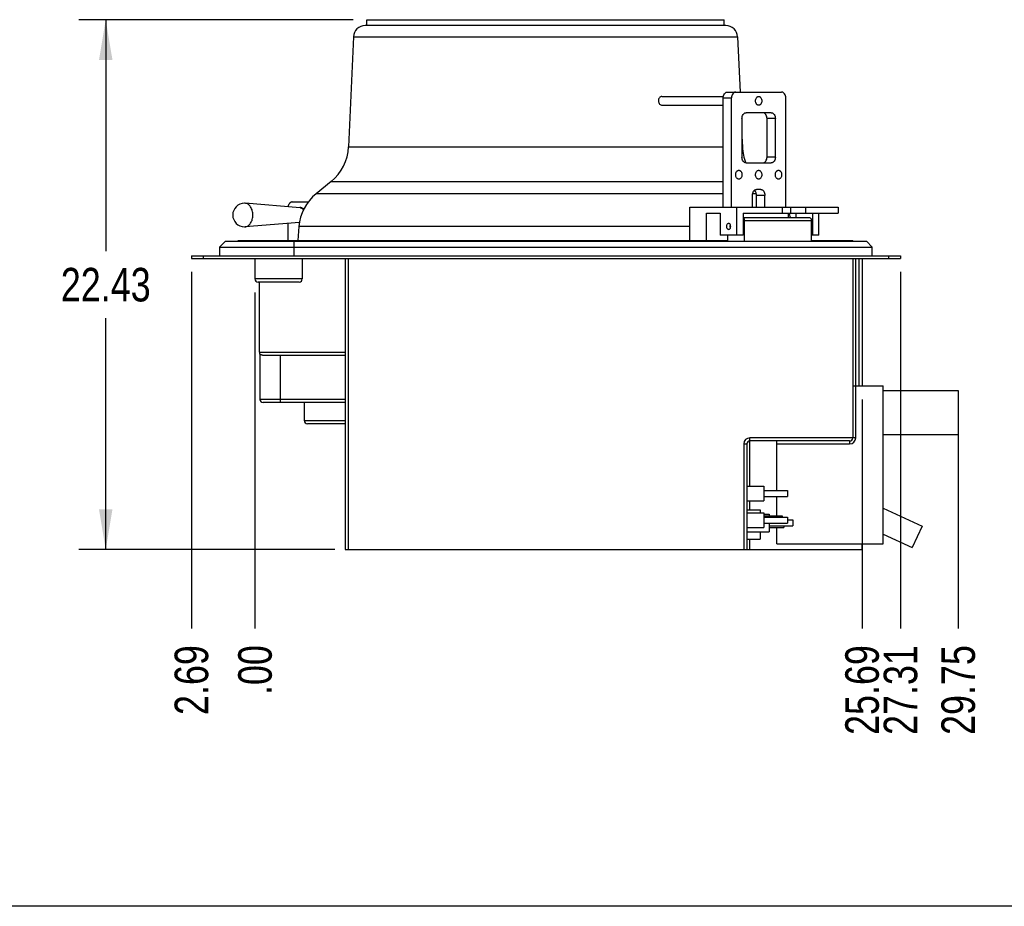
# Model space of a CAD drawing. Header units: inches. Extents: x 0 to 16, y 0 to 10.
# Tile 2 of 34: x 4.2 to 8.8, y 0 to 4.1. Entities that reach past the tile are written whole.
import ezdxf

# ---------------------------------------------------------------- set-up
doc = ezdxf.new("R2010")
doc.units = ezdxf.units.IN
doc.header["$LTSCALE"] = 0.935
doc.header["$MEASUREMENT"] = 0
doc.layers.get('0').update_dxf_attribs({"linetype": 'CONTINUOUS'})
doc.layers.add('02___PRT_ALL_AXES', color=7, linetype='CONTINUOUS')
doc.styles.get("Standard").update_dxf_attribs({"font": 'txt', "width": 0.8})
doc.dimstyles.new('DIMSTYLE_1', dxfattribs={"dimtxt": 0.15625, "dimasz": 0.1875, "dimexe": 0.125, "dimexo": 0.0625, "dimgap": 0.078125, "dimtad": 0, "dimtih": 1, "dimtoh": 1, "dimlfac": 9.090909, "dimzin": 4, "dimdsep": 46, "dimtxsty": 'Standard', "dimblk": '_FILLED', "dimblk1": '_FILLED', "dimblk2": '_FILLED', "dimcen": 0.09, "dimazin": 1, "dimtfac": 1, "dimtofl": 0, "dimtmove": 0, "dimatfit": 3, "dimldrblk": '_FILLED', "dimfxl": 1, "dimtolj": 1, "dimtzin": 4, "dimarcsym": 0})
doc.dimstyles.new('DIMSTYLE_2', dxfattribs={"dimtxt": 0.15625, "dimasz": 0.1875, "dimexe": 0.125, "dimexo": 0.0625, "dimgap": 0.039062, "dimtad": 0, "dimtih": 1, "dimtoh": 1, "dimlfac": 9.090909, "dimzin": 4, "dimdsep": 46, "dimtxsty": 'Standard', "dimblk": '_FILLED', "dimblk1": '_FILLED', "dimblk2": '_FILLED', "dimcen": 0.09, "dimazin": 1, "dimtfac": 1, "dimtofl": 0, "dimtmove": 0, "dimatfit": 3, "dimldrblk": '_FILLED', "dimfxl": 1, "dimtolj": 1, "dimtzin": 4, "dimarcsym": 0})

# ---------------------------------------------------------------- blocks, each defined once
blk = doc.blocks.new('_FILLED')
at = {"color": 0, "linetype": 'ByBlock'}
blk.add_solid([(0, 0), (-1, 0.167), (-1, -0.167)], dxfattribs=at)
blk = doc.blocks.new('*D4')
at = {"color": 2, "linetype": 'Continuous', "transparency": 16777216}
for p, q in [((5.7676, 4.1281), (4.4903, 4.1281)), ((4.6153, 4.1281), (4.6153, 3.0506)), ((4.6153, 1.6607), (4.6153, 2.7381)), ((5.6808, 1.6607), (4.4903, 1.6607))]:
    blk.add_line(p, q, dxfattribs=at)
at = {"color": 2, "linetype": 'Continuous', "transparency": 16777216, "xscale": 0.1875, "yscale": 0.1875, "zscale": 0.1875}
for p, rotation in [((4.6153, 4.1281), 90), ((4.6153, 1.6607), 270)]:
    blk.add_blockref('_FILLED', p, dxfattribs=dict(at, rotation=rotation))
at = {"color": 2, "linetype": 'Continuous', "transparency": 16777216, "insert": (4.6153, 2.9725), "char_height": 0.15625, "width": 0.625, "attachment_point": 2, "line_spacing_factor": 0.9}
blk.add_mtext('22.43', dxfattribs=at)
blk = doc.blocks.new('*D5')
at = {"color": 2, "linetype": 'Continuous', "transparency": 16777216}
blk.add_line((5.014, 2.954), (5.014, 1.2942), dxfattribs=at)
at = {"color": 2, "linetype": 'Continuous', "transparency": 16777216, "insert": (4.9359, 1.2161), "char_height": 0.15625, "width": 0.5, "attachment_point": 3, "rotation": 90, "line_spacing_factor": 0.9}
blk.add_mtext('2.69', dxfattribs=at)
blk = doc.blocks.new('*D6')
at = {"color": 2, "linetype": 'Continuous', "transparency": 16777216}
blk.add_line((5.3098, 2.8583), (5.3098, 1.2942), dxfattribs=at)
at = {"color": 2, "linetype": 'Continuous', "transparency": 16777216, "insert": (5.2317, 1.2161), "char_height": 0.15625, "width": 0.375, "attachment_point": 3, "rotation": 90, "line_spacing_factor": 0.9}
blk.add_mtext('.00', dxfattribs=at)
blk = doc.blocks.new('*D7')
at = {"color": 2, "linetype": 'Continuous', "transparency": 16777216}
blk.add_line((8.1352, 2.3603), (8.1352, 1.2942), dxfattribs=at)
at = {"color": 2, "linetype": 'Continuous', "transparency": 16777216, "insert": (8.0571, 1.2161), "char_height": 0.15625, "width": 0.625, "attachment_point": 3, "rotation": 90, "line_spacing_factor": 0.9}
blk.add_mtext('25.69', dxfattribs=at)
blk = doc.blocks.new('*D8')
at = {"color": 2, "linetype": 'Continuous', "transparency": 16777216}
blk.add_line((8.314, 2.954), (8.314, 1.2942), dxfattribs=at)
at = {"color": 2, "linetype": 'Continuous', "transparency": 16777216, "insert": (8.2359, 1.2161), "char_height": 0.15625, "width": 0.625, "attachment_point": 3, "rotation": 90, "line_spacing_factor": 0.9}
blk.add_mtext('27.31', dxfattribs=at)
blk = doc.blocks.new('*D9')
at = {"color": 2, "linetype": 'Continuous', "transparency": 16777216}
blk.add_line((8.5826, 2.2365), (8.5826, 1.2942), dxfattribs=at)
at = {"color": 2, "linetype": 'Continuous', "transparency": 16777216, "insert": (8.5045, 1.2161), "char_height": 0.15625, "width": 0.625, "attachment_point": 3, "rotation": 90, "line_spacing_factor": 0.9}
blk.add_mtext('29.75', dxfattribs=at)

msp = doc.modelspace()

# ---------------------------------------------------------------- linework, layer by layer
at = {"color": 7, "linetype": 'Continuous'}
for p, q in [((7.5013, 4.1006), (5.8227, 4.1006)), ((5.7677, 4.0479), (5.7456, 3.5359)), ((5.7677, 4.0479), (7.5563, 4.0479)), ((7.5563, 4.0479), (7.5674, 3.7912)), ((7.4888, 3.2549), (7.4888, 3.7637)), ((7.4888, 3.7637), (7.5277, 3.7637)), ((7.5082, 3.7912), (7.761, 3.7912)), ((7.5277, 3.2549), (7.5277, 3.7637)), ((7.7805, 3.2549), (7.7805, 3.7637)), ((7.5763, 3.6674), (7.5763, 3.4887)), ((7.7124, 3.6949), (7.5957, 3.6949)), ((7.7319, 3.6674), (7.693, 3.6674)), ((7.693, 3.4887), (7.693, 3.6674)), ((7.7319, 3.4887), (7.7319, 3.6674)), ((7.5763, 3.5856), (7.5784, 3.5359)), ((5.7456, 3.5359), (7.4888, 3.5359)), ((7.5763, 3.5359), (7.5784, 3.5359)), ((7.7319, 3.4887), (7.693, 3.4887)), ((7.5957, 3.4612), (7.7124, 3.4612)), ((5.6648, 3.3749), (5.5944, 3.3176)), ((5.6648, 3.3749), (7.4888, 3.3749)), ((7.4888, 3.3176), (5.5944, 3.3176)), ((7.6249, 3.2549), (7.6249, 3.3099)), ((7.6435, 3.3176), (7.6258, 3.3176)), ((7.6366, 3.332), (7.6347, 3.3337)), ((7.6638, 3.3374), (7.6443, 3.3374)), ((7.6832, 3.3099), (7.6443, 3.3099)), ((7.6443, 3.2549), (7.6443, 3.3099)), ((7.6832, 3.2549), (7.6832, 3.3099)), ((5.2636, 3.2735), (5.2614, 3.2736)), ((5.5195, 3.2526), (5.2636, 3.2735)), ((5.4831, 3.2794), (5.5586, 3.2794)), ((7.3337, 3.2549), (8.0234, 3.2549)), ((7.3337, 3.1007), (7.3337, 3.2549)), ((7.553, 3.1243), (7.553, 3.2549)), ((7.7633, 3.2549), (7.7633, 3.2274)), ((7.8022, 3.2549), (7.8022, 3.2274)), ((7.8722, 3.2549), (7.8722, 3.2274)), ((8.0234, 3.2549), (8.0234, 3.2274)), ((7.4115, 3.2274), (7.4752, 3.2274)), ((7.4115, 3.1007), (7.4115, 3.2274)), ((7.4752, 3.2274), (7.4752, 3.1243)), ((7.5822, 3.2274), (8.0234, 3.2274)), ((7.5822, 3.2274), (7.5822, 3.1243)), ((7.7925, 3.2068), (7.7925, 3.2274)), ((7.827, 3.2274), (7.827, 3.2068)), ((7.9048, 3.2274), (7.9048, 3.1243)), ((7.934, 3.1243), (7.934, 3.2274)), ((5.2614, 3.1636), (5.2636, 3.1637)), ((5.5177, 3.1844), (5.2636, 3.1637)), ((5.4636, 3.1007), (5.4636, 3.18)), ((5.5141, 3.165), (5.5089, 3.1007)), ((7.3337, 3.165), (5.5141, 3.165)), ((7.5822, 3.2068), (7.8894, 3.2068)), ((7.5884, 3.1925), (7.8995, 3.1925)), ((7.5884, 3.0968), (7.5884, 3.1925)), ((7.8995, 3.0968), (7.8995, 3.1925)), ((7.5822, 3.1243), (7.4752, 3.1243)), ((7.5106, 3.0968), (7.5106, 3.1243)), ((7.934, 3.1243), (7.8995, 3.1243)), ((5.1724, 3.0968), (5.1449, 3.0693)), ((5.1724, 3.0968), (8.1555, 3.0968)), ((5.232, 3.1007), (7.5106, 3.1007)), ((5.4914, 3.0968), (5.4914, 3.0281)), ((7.8995, 3.1007), (8.092, 3.1007)), ((8.183, 3.0693), (8.1555, 3.0968)), ((5.014, 3.0281), (5.014, 3.0165)), ((5.014, 3.0281), (8.314, 3.0281)), ((5.069, 3.0281), (5.069, 3.0165)), ((5.1449, 3.0693), (5.1449, 3.0281)), ((5.1449, 3.0693), (8.183, 3.0693)), ((8.183, 3.0281), (8.183, 3.0693)), ((8.259, 3.0281), (8.259, 3.0165)), ((8.314, 3.0281), (8.314, 3.0165)), ((5.014, 3.0165), (8.314, 3.0165)), ((5.729, 3.0165), (5.729, 1.6607)), ((5.7433, 3.0165), (5.7433, 1.6607)), ((8.0917, 3.0165), (8.0917, 2.1811)), ((8.106, 2.1811), (8.106, 3.0165)), ((8.1209, 3.0165), (8.1209, 2.4228)), ((8.1352, 3.0165), (8.1352, 2.4228)), ((5.5298, 2.9208), (5.3098, 2.9208)), ((5.5155, 2.9065), (5.3241, 2.9065)), ((5.3302, 2.5803), (5.729, 2.5803)), ((5.333, 2.5717), (5.333, 2.3603)), ((5.3454, 2.566), (5.729, 2.566)), ((5.428, 2.346), (5.428, 2.566)), ((8.0917, 2.4228), (8.2342, 2.4228)), ((8.2342, 1.6882), (8.2342, 2.4228)), ((5.729, 2.3603), (5.333, 2.3603)), ((5.729, 2.346), (5.3473, 2.346)), ((5.5398, 2.2608), (5.5398, 2.346)), ((5.729, 2.2608), (5.5398, 2.2608)), ((5.729, 2.2465), (5.5541, 2.2465)), ((8.106, 2.1811), (7.6133, 2.1811)), ((7.6133, 1.9563), (7.6133, 2.1811)), ((8.0774, 2.1668), (7.6133, 2.1668)), ((7.7392, 1.9357), (7.7392, 2.1668)), ((8.0774, 2.1668), (8.0774, 2.1525)), ((7.5847, 2.1525), (7.599, 2.1525)), ((7.5847, 2.1525), (7.5847, 1.6607)), ((7.599, 2.1525), (7.599, 1.6607)), ((7.7392, 2.1525), (8.0774, 2.1525)), ((7.6133, 1.8463), (7.6133, 1.8876)), ((7.7392, 1.8176), (7.7392, 1.9082)), ((7.6787, 1.8263), (7.7035, 1.8263)), ((7.7035, 1.8263), (7.7035, 1.8176)), ((7.599, 1.7438), (7.7035, 1.7438)), ((7.7035, 1.7844), (7.7035, 1.7438)), ((7.7392, 1.6882), (7.7392, 1.7638)), ((7.6133, 1.6607), (7.6133, 1.7088)), ((5.729, 1.6607), (8.1352, 1.6607)), ((7.7392, 1.6882), (8.2342, 1.6882)), ((8.1352, 1.6607), (8.1352, 1.6882)), ((16, 0), (0, 0))]:
    msp.add_line(p, q, dxfattribs=at)
for centre, radius, start, end in [((5.8227, 4.0456), 0.055, 90, 177.5234), ((7.5013, 4.0456), 0.055, 2.4766, 90), ((5.5258, 3.5454), 0.22, 309.18, 357.5234), ((7.7982, 3.5454), 0.22, 182.4766, 202.5825), ((5.7334, 3.147), 0.22, 129.18, 175.3258), ((5.2614, 3.2186), 0.055, 90, 270), ((7.5906, 3.147), 0.22, 29.4643, 30.0274), ((5.518, 3.2355), 0.0176, 75.9948, 85.332), ((7.5906, 3.147), 0.22, 15.7785, 21.5546), ((5.3241, 2.9208), 0.0143, 180, 270), ((5.5155, 2.9208), 0.0143, 270, 360), ((5.3445, 2.5803), 0.0143, 180, 216.2797), ((5.3473, 2.3603), 0.0143, 180, 270), ((5.5541, 2.2608), 0.0143, 180, 270), ((7.6133, 2.1525), 0.0286, 90, 180), ((7.6133, 2.1525), 0.0143, 90, 180), ((8.0774, 2.1811), 0.0286, 270, 360), ((8.0774, 2.1811), 0.0143, 270, 360)]:
    msp.add_arc(centre, radius, start, end, dxfattribs=at)
for points, knots in [([(7.4888, 3.7637), (7.4888, 3.7672), (7.4897, 3.7741), (7.4932, 3.7818), (7.4972, 3.7866), (7.5006, 3.7892), (7.5043, 3.7908), (7.507, 3.7912), (7.5082, 3.7912)], [0, 0, 0, 0, 0.287087, 0.553563, 0.6755, 0.789314, 0.896626, 1, 1, 1, 1]), ([(7.5471, 3.7912), (7.5458, 3.7912), (7.5432, 3.7908), (7.5395, 3.7892), (7.5361, 3.7866), (7.5321, 3.7818), (7.5286, 3.7741), (7.5277, 3.7672), (7.5277, 3.7637)], [0, 0, 0, 0, 0.103374, 0.210686, 0.3245, 0.446437, 0.712913, 1, 1, 1, 1]), ([(7.7805, 3.7637), (7.7805, 3.7672), (7.7795, 3.7741), (7.776, 3.7818), (7.772, 3.7866), (7.7686, 3.7892), (7.7649, 3.7908), (7.7623, 3.7912), (7.761, 3.7912)], [0, 0, 0, 0, 0.287087, 0.553563, 0.6755, 0.789314, 0.896626, 1, 1, 1, 1]), ([(7.5763, 3.6674), (7.5763, 3.671), (7.5772, 3.6779), (7.5807, 3.6856), (7.5847, 3.6904), (7.5881, 3.693), (7.5918, 3.6946), (7.5945, 3.6949), (7.5957, 3.6949)], [0, 0, 0, 0, 0.287087, 0.553563, 0.6755, 0.789314, 0.896626, 1, 1, 1, 1]), ([(7.693, 3.6674), (7.693, 3.671), (7.692, 3.6779), (7.6885, 3.6856), (7.6845, 3.6904), (7.6811, 3.693), (7.6774, 3.6946), (7.6748, 3.6949), (7.6735, 3.6949)], [0, 0, 0, 0, 0.287087, 0.553563, 0.6755, 0.789314, 0.896626, 1, 1, 1, 1]), ([(7.7124, 3.6949), (7.7137, 3.6949), (7.7163, 3.6946), (7.72, 3.693), (7.7234, 3.6904), (7.7274, 3.6856), (7.7309, 3.6779), (7.7319, 3.671), (7.7319, 3.6674)], [0, 0, 0, 0, 0.103374, 0.210686, 0.3245, 0.446437, 0.712913, 1, 1, 1, 1]), ([(7.5957, 3.4612), (7.5945, 3.4612), (7.5918, 3.4616), (7.5881, 3.4632), (7.5847, 3.4658), (7.5807, 3.4705), (7.5772, 3.4783), (7.5763, 3.4852), (7.5763, 3.4887)], [0, 0, 0, 0, 0.103374, 0.210686, 0.3245, 0.446437, 0.712913, 1, 1, 1, 1]), ([(7.6735, 3.4612), (7.6748, 3.4612), (7.6774, 3.4616), (7.6811, 3.4632), (7.6845, 3.4658), (7.6885, 3.4705), (7.692, 3.4783), (7.693, 3.4852), (7.693, 3.4887)], [0, 0, 0, 0, 0.103374, 0.210686, 0.3245, 0.446437, 0.712913, 1, 1, 1, 1]), ([(7.7319, 3.4887), (7.7319, 3.4852), (7.7309, 3.4783), (7.7274, 3.4705), (7.7234, 3.4658), (7.72, 3.4632), (7.7163, 3.4616), (7.7137, 3.4612), (7.7124, 3.4612)], [0, 0, 0, 0, 0.287087, 0.553563, 0.6755, 0.789314, 0.896626, 1, 1, 1, 1]), ([(7.6249, 3.3099), (7.6249, 3.3135), (7.6258, 3.3204), (7.6293, 3.3281), (7.6334, 3.3329), (7.6367, 3.3355), (7.6405, 3.3371), (7.6431, 3.3374), (7.6443, 3.3374)], [0, 0, 0, 0, 0.287087, 0.553563, 0.6755, 0.789314, 0.896626, 1, 1, 1, 1]), ([(7.6443, 3.3099), (7.6443, 3.3141), (7.6431, 3.3221), (7.6391, 3.3292), (7.6366, 3.332)], [0, 0, 0, 0, 0.525461, 1, 1, 1, 1]), ([(7.6638, 3.3374), (7.6651, 3.3374), (7.6677, 3.3371), (7.6714, 3.3355), (7.6748, 3.3329), (7.6788, 3.3281), (7.6823, 3.3204), (7.6832, 3.3135), (7.6832, 3.3099)], [0, 0, 0, 0, 0.103374, 0.210686, 0.3245, 0.446437, 0.712913, 1, 1, 1, 1]), ([(5.3003, 3.2186), (5.3003, 3.2254), (5.2986, 3.2387), (5.292, 3.2538), (5.2845, 3.2633), (5.2781, 3.2686), (5.2711, 3.2722), (5.2661, 3.2733), (5.2636, 3.2735)], [0, 0, 0, 0, 0.285401, 0.551673, 0.674154, 0.788748, 0.896575, 1, 1, 1, 1]), ([(5.4831, 3.2794), (5.482, 3.2794), (5.4797, 3.2791), (5.4752, 3.2774), (5.4701, 3.2732), (5.4659, 3.2659), (5.4644, 3.2602), (5.464, 3.2572)], [0, 0, 0, 0, 0.105687, 0.2146, 0.448846, 0.712439, 1, 1, 1, 1]), ([(5.2636, 3.1637), (5.2661, 3.1639), (5.2711, 3.165), (5.2781, 3.1686), (5.2845, 3.1739), (5.292, 3.1834), (5.2986, 3.1985), (5.3003, 3.2118), (5.3003, 3.2186)], [0, 0, 0, 0, 0.103425, 0.211252, 0.325846, 0.448327, 0.714599, 1, 1, 1, 1]), ([(5.5223, 3.2525), (5.525, 3.2519), (5.5303, 3.2491), (5.5342, 3.2447), (5.5358, 3.2422)], [0, 0, 0, 0, 0.473277, 1, 1, 1, 1]), ([(7.5884, 3.1925), (7.5884, 3.1939), (7.5881, 3.1966), (7.5866, 3.2014), (7.5842, 3.2045), (7.5822, 3.2057)], [0, 0, 0, 0, 0.275654, 0.54033, 1, 1, 1, 1]), ([(7.8894, 3.2068), (7.8907, 3.2068), (7.8936, 3.206), (7.8969, 3.2026), (7.899, 3.1979), (7.8995, 3.1944), (7.8995, 3.1925)], [0, 0, 0, 0, 0.209467, 0.444656, 0.71203, 1, 1, 1, 1]), ([(5.3454, 2.566), (5.3444, 2.566), (5.3426, 2.5661), (5.3401, 2.5668), (5.3379, 2.5677), (5.3362, 2.5688), (5.335, 2.5697), (5.3343, 2.5704), (5.3338, 2.5709), (5.3335, 2.5712), (5.3332, 2.5715), (5.3331, 2.5716), (5.333, 2.5717), (5.333, 2.5717)], [0, 0, 0, 0, 0.204248, 0.387778, 0.552914, 0.699432, 0.823734, 0.875687, 0.919599, 0.954453, 0.979544, 0.994748, 1, 1, 1, 1])]:
    msp.add_open_spline(points, degree=3, knots=knots, dxfattribs=at)
at = {"layer": '02___PRT_ALL_AXES', "color": 7, "linetype": 'Continuous'}
for p, q in [((5.8301, 4.1006), (5.8301, 4.1281)), ((5.8301, 4.1281), (7.4939, 4.1281)), ((7.4939, 4.1006), (7.4939, 4.1281)), ((7.2038, 3.7706), (7.4896, 3.7706)), ((7.2051, 3.7293), (7.4888, 3.7293)), ((5.522, 3.2531), (5.5181, 3.2531)), ((5.232, 3.0968), (5.232, 3.1007)), ((8.092, 3.0968), (8.092, 3.1007)), ((5.3098, 3.0165), (5.3098, 2.9208)), ((5.5298, 3.0165), (5.5298, 2.9208)), ((5.3302, 2.5803), (5.3302, 2.9065)), ((8.2342, 2.4013), (8.5826, 2.4013)), ((8.5826, 2.4013), (8.5826, 2.1967)), ((8.2342, 2.1967), (8.5826, 2.1967)), ((7.599, 1.9563), (7.6787, 1.9563)), ((7.6787, 1.9563), (7.6787, 1.8876)), ((7.6787, 1.9357), (7.7887, 1.9357)), ((7.7887, 1.9357), (7.7887, 1.9082)), ((7.599, 1.8876), (7.6787, 1.8876)), ((7.6787, 1.9082), (7.7887, 1.9082)), ((7.599, 1.8463), (7.6617, 1.8463)), ((7.6617, 1.8463), (7.6617, 1.8326)), ((8.2342, 1.8539), (8.4151, 1.7696)), ((7.599, 1.8326), (7.6787, 1.8326)), ((7.6787, 1.8326), (7.6787, 1.7638)), ((7.6787, 1.8176), (7.764, 1.8176)), ((7.6787, 1.8119), (7.7887, 1.8119)), ((7.764, 1.8176), (7.764, 1.8119)), ((7.7887, 1.8119), (7.7887, 1.7844)), ((7.7887, 1.7988), (7.8135, 1.7988)), ((7.8135, 1.7988), (7.8135, 1.7713)), ((7.599, 1.7638), (7.6787, 1.7638)), ((7.6617, 1.7438), (7.6617, 1.7088)), ((7.6787, 1.7844), (7.7887, 1.7844)), ((7.7035, 1.7713), (7.8135, 1.7713)), ((7.7035, 1.7638), (7.7717, 1.7638)), ((7.7717, 1.7713), (7.7717, 1.7638)), ((8.4151, 1.7696), (8.3687, 1.6699)), ((7.599, 1.7088), (7.6617, 1.7088)), ((8.2342, 1.7326), (8.3687, 1.6699))]:
    msp.add_line(p, q, dxfattribs=at)
for centre, radius, start, end in [((7.5391, 3.1656), 0.0188, 178.0188, 181.9812), ((7.5357, 3.1667), 0.0152, 155.0143, 157.8679), ((7.5357, 3.1644), 0.0152, 202.1321, 204.9857)]:
    msp.add_arc(centre, radius, start, end, dxfattribs=at)
for points, knots in [([(7.2038, 3.7706), (7.2017, 3.7706), (7.1971, 3.7694), (7.1916, 3.7647), (7.1882, 3.7579), (7.1875, 3.7526), (7.1876, 3.7499)], [0, 0, 0, 0, 0.224835, 0.464327, 0.724613, 1, 1, 1, 1]), ([(7.6395, 3.7499), (7.6395, 3.7526), (7.6402, 3.7578), (7.6428, 3.7636), (7.6458, 3.7671), (7.6484, 3.7691), (7.6512, 3.7703), (7.6531, 3.7706), (7.6541, 3.7706)], [0, 0, 0, 0, 0.287056, 0.553581, 0.675485, 0.789338, 0.896542, 1, 1, 1, 1]), ([(7.6541, 3.7706), (7.655, 3.7706), (7.657, 3.7703), (7.6598, 3.7691), (7.6623, 3.7671), (7.6653, 3.7636), (7.668, 3.7578), (7.6687, 3.7526), (7.6687, 3.7499)], [0, 0, 0, 0, 0.103458, 0.210662, 0.324515, 0.446419, 0.712944, 1, 1, 1, 1]), ([(7.1876, 3.7499), (7.1877, 3.7473), (7.1887, 3.742), (7.1926, 3.7352), (7.1983, 3.7305), (7.2029, 3.7293), (7.2051, 3.7293)], [0, 0, 0, 0, 0.273093, 0.534493, 0.776061, 1, 1, 1, 1]), ([(7.6541, 3.7293), (7.6531, 3.7293), (7.6512, 3.7296), (7.6484, 3.7308), (7.6458, 3.7328), (7.6428, 3.7363), (7.6402, 3.7421), (7.6395, 3.7473), (7.6395, 3.7499)], [0, 0, 0, 0, 0.103458, 0.210662, 0.324515, 0.446419, 0.712944, 1, 1, 1, 1]), ([(7.6687, 3.7499), (7.6687, 3.7473), (7.668, 3.7421), (7.6653, 3.7363), (7.6623, 3.7328), (7.6598, 3.7308), (7.657, 3.7296), (7.655, 3.7293), (7.6541, 3.7293)], [0, 0, 0, 0, 0.287056, 0.553581, 0.675485, 0.789338, 0.896542, 1, 1, 1, 1]), ([(7.5472, 3.4062), (7.5472, 3.4089), (7.5479, 3.414), (7.5505, 3.4198), (7.5535, 3.4234), (7.556, 3.4253), (7.5588, 3.4265), (7.5608, 3.4268), (7.5617, 3.4268)], [0, 0, 0, 0, 0.287056, 0.553581, 0.675485, 0.789338, 0.896542, 1, 1, 1, 1]), ([(7.5617, 3.3856), (7.5608, 3.3856), (7.5588, 3.3859), (7.556, 3.3871), (7.5535, 3.389), (7.5505, 3.3926), (7.5479, 3.3984), (7.5472, 3.4035), (7.5472, 3.4062)], [0, 0, 0, 0, 0.103458, 0.210662, 0.324515, 0.446419, 0.712944, 1, 1, 1, 1]), ([(7.5617, 3.4268), (7.5627, 3.4268), (7.5647, 3.4265), (7.5674, 3.4253), (7.57, 3.4234), (7.573, 3.4198), (7.5756, 3.414), (7.5763, 3.4089), (7.5763, 3.4062)], [0, 0, 0, 0, 0.103458, 0.210662, 0.324515, 0.446419, 0.712944, 1, 1, 1, 1]), ([(7.5763, 3.4062), (7.5763, 3.4035), (7.5756, 3.3984), (7.573, 3.3926), (7.57, 3.389), (7.5674, 3.3871), (7.5647, 3.3859), (7.5627, 3.3856), (7.5617, 3.3856)], [0, 0, 0, 0, 0.287056, 0.553581, 0.675485, 0.789338, 0.896542, 1, 1, 1, 1]), ([(7.6395, 3.4062), (7.6395, 3.4089), (7.6402, 3.414), (7.6428, 3.4198), (7.6458, 3.4234), (7.6484, 3.4253), (7.6512, 3.4265), (7.6531, 3.4268), (7.6541, 3.4268)], [0, 0, 0, 0, 0.287056, 0.553581, 0.675485, 0.789338, 0.896542, 1, 1, 1, 1]), ([(7.6541, 3.3856), (7.6531, 3.3856), (7.6512, 3.3859), (7.6484, 3.3871), (7.6458, 3.389), (7.6428, 3.3926), (7.6402, 3.3984), (7.6395, 3.4035), (7.6395, 3.4062)], [0, 0, 0, 0, 0.103458, 0.210662, 0.324515, 0.446419, 0.712944, 1, 1, 1, 1]), ([(7.6541, 3.4268), (7.655, 3.4268), (7.657, 3.4265), (7.6598, 3.4253), (7.6623, 3.4234), (7.6653, 3.4198), (7.668, 3.414), (7.6687, 3.4089), (7.6687, 3.4062)], [0, 0, 0, 0, 0.103458, 0.210662, 0.324515, 0.446419, 0.712944, 1, 1, 1, 1]), ([(7.6687, 3.4062), (7.6687, 3.4035), (7.668, 3.3984), (7.6653, 3.3926), (7.6623, 3.389), (7.6598, 3.3871), (7.657, 3.3859), (7.655, 3.3856), (7.6541, 3.3856)], [0, 0, 0, 0, 0.287056, 0.553581, 0.675485, 0.789338, 0.896542, 1, 1, 1, 1]), ([(7.7318, 3.4062), (7.7318, 3.4089), (7.7325, 3.414), (7.7351, 3.4198), (7.7382, 3.4234), (7.7407, 3.4253), (7.7435, 3.4265), (7.7454, 3.4268), (7.7464, 3.4268)], [0, 0, 0, 0, 0.287056, 0.553581, 0.675485, 0.789338, 0.896542, 1, 1, 1, 1]), ([(7.7464, 3.3856), (7.7454, 3.3856), (7.7435, 3.3859), (7.7407, 3.3871), (7.7382, 3.389), (7.7351, 3.3926), (7.7325, 3.3984), (7.7318, 3.4035), (7.7318, 3.4062)], [0, 0, 0, 0, 0.103458, 0.210662, 0.324515, 0.446419, 0.712944, 1, 1, 1, 1]), ([(7.7464, 3.4268), (7.7474, 3.4268), (7.7493, 3.4265), (7.7521, 3.4253), (7.7546, 3.4234), (7.7577, 3.4198), (7.7603, 3.414), (7.761, 3.4089), (7.761, 3.4062)], [0, 0, 0, 0, 0.103458, 0.210662, 0.324515, 0.446419, 0.712944, 1, 1, 1, 1]), ([(7.761, 3.4062), (7.761, 3.4035), (7.7603, 3.3984), (7.7577, 3.3926), (7.7546, 3.389), (7.7521, 3.3871), (7.7493, 3.3859), (7.7474, 3.3856), (7.7464, 3.3856)], [0, 0, 0, 0, 0.287056, 0.553581, 0.675485, 0.789338, 0.896542, 1, 1, 1, 1]), ([(5.5372, 3.2455), (5.5352, 3.2478), (5.5316, 3.2507), (5.5261, 3.2527), (5.5233, 3.2531), (5.522, 3.2531)], [0, 0, 0, 0, 0.521212, 0.763825, 1, 1, 1, 1]), ([(7.5141, 3.1793), (7.5128, 3.1793), (7.51, 3.1785), (7.5069, 3.1753), (7.5048, 3.1708), (7.5044, 3.1673), (7.5044, 3.1656)], [0, 0, 0, 0, 0.209467, 0.444656, 0.71203, 1, 1, 1, 1]), ([(7.5044, 3.1656), (7.5044, 3.1638), (7.5048, 3.1604), (7.5069, 3.1559), (7.51, 3.1527), (7.5128, 3.1518), (7.5141, 3.1518)], [0, 0, 0, 0, 0.28797, 0.555344, 0.790533, 1, 1, 1, 1]), ([(7.5238, 3.1656), (7.5238, 3.1673), (7.5234, 3.1708), (7.5213, 3.1753), (7.5182, 3.1785), (7.5154, 3.1793), (7.5141, 3.1793)], [0, 0, 0, 0, 0.28797, 0.555344, 0.790533, 1, 1, 1, 1]), ([(7.5141, 3.1518), (7.5154, 3.1518), (7.5182, 3.1527), (7.5213, 3.1559), (7.5234, 3.1604), (7.5238, 3.1638), (7.5238, 3.1656)], [0, 0, 0, 0, 0.209467, 0.444656, 0.71203, 1, 1, 1, 1]), ([(7.5216, 3.1724), (7.5214, 3.172), (7.5207, 3.17), (7.5204, 3.1678), (7.5203, 3.1662)], [0, 0, 0, 0, 0.244066, 1, 1, 1, 1]), ([(7.5203, 3.1649), (7.5204, 3.1644), (7.5205, 3.1623), (7.521, 3.1602), (7.5216, 3.1587)], [0, 0, 0, 0, 0.25453, 1, 1, 1, 1])]:
    msp.add_open_spline(points, degree=3, knots=knots, dxfattribs=at)

# ---------------------------------------------------------------- dimensions: what is measured, and where the dimension line sits
at = {"color": 2, "linetype": 'Continuous'}
dim = msp.add_linear_dim(base=(4.6153, 1.6607), p1=(5.8301, 4.1281), p2=(5.7433, 1.6607), angle=270, dimstyle='DIMSTYLE_1', dxfattribs=at)
dim.commit()
dim.dimension.update_dxf_attribs({"geometry": '*D4', "text_midpoint": (4.6192, 2.8944), "dimtype": 160})
for feature_location, offset, origin, picture, middle in [((8.314, 2.954), (0, -1.6598), (5.3098, 3.0165), '*D8', (8.314, 0.8879)), ((5.014, 2.954), (0, -1.6598), (5.3098, 2.9208), '*D5', (5.014, 0.9661)), ((5.3098393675, 2.8583217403), (0, -1.5641294), (5.3098393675, 2.9208217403), '*D6', (5.3098393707, 1.0402862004)), ((8.1352, 2.3603), (0, -1.0661), (5.3098, 2.4228), '*D7', (8.1352, 0.9036)), ((8.5826, 2.2365), (0, -0.9423), (5.3098, 2.299), '*D9', (8.5826, 0.9075))]:
    dim = msp.add_ordinate_dim(feature_location=feature_location, offset=offset, dtype=1, origin=origin, dimstyle='DIMSTYLE_2', dxfattribs=at)
    dim.commit()
    dim.dimension.update_dxf_attribs({"geometry": picture, "text_midpoint": middle})

doc.saveas('drawing.dxf')
